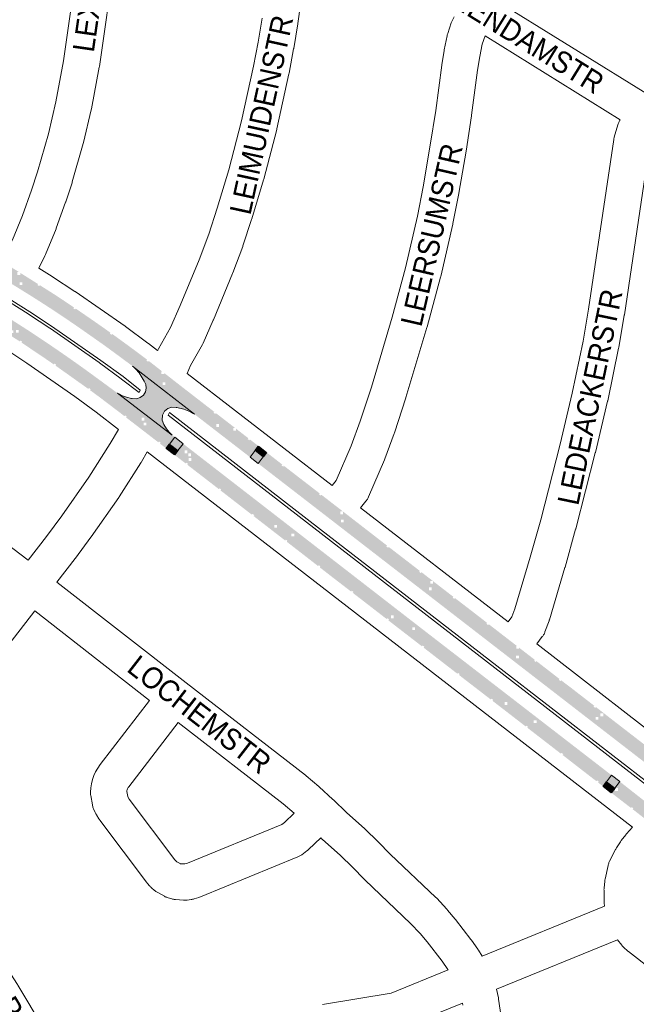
# Paper-space layout 'Layout1' of a CAD drawing. Header units: metres. Extents: x 123097 to 144122, y 392739 to 407589.
# Tile 87 of 256: x 128280 to 128502, y 399911 to 400265. Entities that reach past the tile are written whole.
import ezdxf
from ezdxf.enums import TextEntityAlignment as Align

# ---------------------------------------------------------------- set-up
doc = ezdxf.new("R2010")
doc.units = ezdxf.units.M
doc.header["$MEASUREMENT"] = 0
for name, color, linetype, lineweight in [('gs-anno-wegen algemeen tekst', 7, 'Continuous', 0), ('gs-knt-aanvullende hoofdweg', 7, 'Continuous', 0), ('gs-knt-wegen algemeen', 7, 'Continuous', 0), ('ir-ARC-asfalt-hoofdwegen-te inspecteren', 5, 'Continuous', 0), ('ir-ARC-fietspaden naastliggend- te inspecteren', 1, 'Continuous', 0)]:
    doc.layers.add(name, color=color, linetype=linetype, lineweight=lineweight)
doc.styles.add('Style-Arial', font='arial.ttf')

psp = doc.layouts.get("Layout1")

# ---------------------------------------------------------------- hatches: boundary and pattern name
at = {"layer": 'ir-ARC-asfalt-hoofdwegen-te inspecteren', "linetype": 'Continuous', "lineweight": 13, "extrusion": (0, 0, -1)}
h = psp.add_hatch(color=5, dxfattribs=at)
h.paths.add_polyline_path([(-128194.403, 400219.547, 0.0069538), (-128212.516, 400210.761, 0.007857), (-128230.217, 400201.521, 0.0077762), (-128248.318, 400191.362, 0.0042882), (-128265.749, 400181.093, 0.0041164), (-128282.996, 400170.557), (-128291.746, 400164.979), (-128295.243, 400162.675), (-128300.66, 400159.025), (-128308.98, 400153.28, 0.0101558), (-128325.403, 400141.265), (-128337.264, 400132.036), (-128365.268, 400110.389), (-128363.413, 400107.99), (-128363.012, 400108.3), (-128343.421, 400123.438), (-128321.15, 400140.685), (-128320.759, 400141.001), (-128316.668, 400144.052), (-128310.758, 400148.373), (-128304.762, 400152.586, -0.0141844), (-128283.351, 400166.788), (-128273.906, 400172.641), (-128264.417, 400178.41, -0.0097778), (-128234.469, 400195.827), (-128210.414, 400208.231), (-128207.479, 400209.744), (-128207.215, 400209.88, -0.0108752), (-128164.065, 400229.672), (-128162.943, 400230.105, -0.0291496), (-128160.73, 400230.874), (-128160.127, 400231.115), (-128160.845, 400230.967), (-128161.6, 400230.708), (-128137.725, 400240.081), (-128136.869, 400240.404, -0.0092144), (-128109.639, 400249.983), (-128097.826, 400253.766), (-128097.818, 400253.768), (-128098.7, 400256.694, 0.0072476), (-128119.003, 400249.995, 0.0065457), (-128138.387, 400243.037, 0.0058722), (-128156.963, 400235.823, 0.00667), (-128175.937, 400227.868, 0.0027019), (-128185.765, 400223.496), (-128185.765, 400223.057), (-128186.735, 400223.057, 0.0021182)])
h.paths.add_polyline_path([(-128352.264, 400118.888), (-128352.264, 400119.888), (-128351.264, 400119.888), (-128351.264, 400118.888)], flags=16)
h.paths.add_polyline_path([(-128151.663, 400236.599), (-128151.663, 400237.599), (-128150.663, 400237.599), (-128150.663, 400236.599)], flags=16)
h.paths.add_polyline_path([(-128174.759, 400226.926), (-128174.759, 400227.926), (-128173.759, 400227.926), (-128173.759, 400226.926)], flags=16)
h.paths.add_polyline_path([(-128198.187, 400216.387), (-128198.187, 400217.387), (-128197.187, 400217.387), (-128197.187, 400216.387)], flags=16)
h.paths.add_polyline_path([(-128222.196, 400204.521), (-128222.196, 400205.521), (-128221.196, 400205.521), (-128221.196, 400204.521)], flags=16)
h.paths.add_polyline_path([(-128252.232, 400186.974), (-128252.232, 400187.974), (-128251.232, 400187.974), (-128251.232, 400186.974)], flags=16)
h.paths.add_polyline_path([(-128281.484, 400169.886), (-128281.484, 400170.886), (-128280.484, 400170.886), (-128280.484, 400169.886)], flags=16)
h.paths.add_polyline_path([(-128332.914, 400133.955), (-128332.914, 400134.955), (-128331.914, 400134.955), (-128331.914, 400133.955)], flags=16)
at = {"layer": 'ir-ARC-asfalt-hoofdwegen-te inspecteren', "linetype": 'Continuous', "lineweight": 13}
h = psp.add_hatch(color=5, dxfattribs=at)
h.paths.add_polyline_path([(128279.171, 400152.871, 0.0002971), (128278.218, 400153.477), (128278.218, 400153.689), (128277.884, 400153.689, 0.006619), (128256.465, 400166.885, 0.004377), (128244.527, 400173.965), (128244.527, 400174.345), (128243.873, 400174.345, 0.0049184), (128230.305, 400182.037, 0.0100755), (128202.943, 400196.398, 0.0097222), (128176.326, 400208.906, 0.0032967), (128169.29, 400212.042), (128169.29, 400212.776), (128168.29, 400212.776), (128168.29, 400212.479, 0.0090511), (128148.752, 400220.572, 0.0056295), (128136.676, 400225.395), (128136.676, 400225.922), (128135.676, 400225.922), (128135.676, 400225.78, 0.0079428), (128118.448, 400232.088, 0.0134266), (128094.685, 400240.045), (128093.503, 400240.399), (128094.331, 400243.326), (128095.461, 400242.967, -0.0075038), (128119.2, 400235.022), (128126.645, 400232.327), (128134.074, 400229.582, 0.0238469), (128134.84, 400229.315, 0.0050384), (128135.007, 400229.267), (128134.836, 400229.304), (128156.109, 400220.866), (128156.566, 400220.673), (128163.728, 400217.656), (128177.641, 400211.593, -0.0078094), (128202.606, 400199.93, -0.0009472), (128205.599, 400198.468), (128205.592, 400198.454, -0.0090944), (128231.714, 400184.706, -0.009389), (128258.026, 400169.377, -0.009894), (128283.408, 400153.708, -0.014117), (128308.55, 400136.275), (128315.643, 400131.082), (128321.452, 400126.61), (128319.729, 400124.084), (128306.692, 400133.92, 0.0102444), (128281.797, 400151.193, 0.0007689), (128279.335, 400152.767), (128280.171, 400152.767), (128280.171, 400153.767), (128279.171, 400153.767)])
h.paths.add_polyline_path([(128144.671, 400222.891), (128144.671, 400223.891), (128145.671, 400223.891), (128145.671, 400222.891)], flags=16)
h.paths.add_polyline_path([(128180.999, 400207.317), (128180.999, 400208.317), (128181.999, 400208.317), (128181.999, 400207.317)], flags=16)
h.paths.add_polyline_path([(128238.812, 400177.345), (128238.812, 400178.345), (128239.812, 400178.345), (128239.812, 400177.345)], flags=16)
at = {"layer": 'ir-ARC-asfalt-hoofdwegen-te inspecteren', "linetype": 'Continuous', "lineweight": 13, "extrusion": (0, 0, -1)}
for points in [[(-128335.415, 400115.862), (-128334.304, 400116.969), (-128333.36, 400118.221), (-128332.368, 400119.732), (-128331.75, 400121.341), (-128331.852, 400123.062), (-128332.656, 400124.587), (-128333.822, 400125.542), (-128335.255, 400126.008), (-128336.76, 400125.921), (-128337.061, 400125.9), (-128339.576, 400125.276), (-128341.976, 400124.297), (-128342.704, 400123.882), (-128343.421, 400123.438), (-128321.15, 400140.685), (-128321.54, 400140.369), (-128322.297, 400139.653), (-128323.485, 400138.321), (-128325.28, 400135.338), (-128325.868, 400134.124), (-128326.022, 400132.784), (-128325.727, 400131.468), (-128325.014, 400130.323), (-128323.87, 400129.426), (-128322.481, 400128.993), (-128321.03, 400129.08), (-128320.759, 400129.121), (-128318.94, 400129.555), (-128317.196, 400130.231), (-128316.412, 400130.645), (-128315.643, 400131.082)], [(-128336.79, 400114.852), (-128339.331, 400112.827), (-128337.442, 400110.384), (-128334.461, 400112.69), (-128336.384, 400115.176)]]:
    psp.add_hatch(color=5, dxfattribs=at).paths.add_polyline_path(points, flags=0)
at = {"layer": 'ir-ARC-asfalt-hoofdwegen-te inspecteren', "linetype": 'Continuous', "lineweight": 13}
h = psp.add_hatch(color=5, dxfattribs=at)
h.paths.add_polyline_path([(128335.443, 400115.898, 0.0073473), (128335.621, 400115.784), (128336.384, 400115.176), (128334.461, 400112.69), (128325.757, 400119.422), (128326.103, 400119.422), (128326.103, 400120.422), (128325.103, 400120.422), (128325.103, 400119.928), (128319.729, 400124.084), (128321.452, 400126.61), (128321.452, 400126.61), (128335.415, 400115.862), (128335.236, 400116.04, 0.0086752)])
h.paths.add_polyline_path([(128324.408, 400121.164), (128324.408, 400122.164), (128325.408, 400122.164), (128325.408, 400121.164)], flags=16)
at = {"layer": 'ir-ARC-asfalt-hoofdwegen-te inspecteren', "linetype": 'Continuous', "lineweight": 13, "extrusion": (0, 0, -1)}
h = psp.add_hatch(color=5, dxfattribs=at)
h.paths.add_polyline_path([(-128491.696, 399991.167), (-128493.528, 399993.54), (-128453.197, 400024.683), (-128450.802, 400026.533), (-128424.862, 400046.565), (-128379.513, 400081.698), (-128377.214, 400083.479), (-128339.331, 400112.827), (-128337.442, 400110.384), (-128341.284, 400107.412), (-128341.284, 400107.645), (-128342.284, 400107.645), (-128342.284, 400106.645), (-128342.275, 400106.645), (-128372.122, 400083.556), (-128372.122, 400083.647), (-128373.122, 400083.647), (-128373.122, 400082.783), (-128414.113, 400051.073), (-128415.103, 400051.073), (-128415.103, 400050.308), (-128422.962, 400044.228), (-128455.002, 400019.515), (-128455.002, 400019.884), (-128456.002, 400019.884), (-128456.002, 400018.884), (-128455.82, 400018.884), (-128456.799, 400018.129)])
h.paths.add_polyline_path([(-128379.284, 400079.52), (-128379.284, 400080.52), (-128378.284, 400080.52), (-128378.284, 400079.52)], flags=16)
h.paths.add_polyline_path([(-128422.747, 400045.814), (-128422.747, 400046.814), (-128421.747, 400046.814), (-128421.747, 400045.814)], flags=16)
h.paths.add_polyline_path([(-128342.152, 400108.321), (-128342.152, 400109.321), (-128341.152, 400109.321), (-128341.152, 400108.321)], flags=16)
h.paths.add_polyline_path([(-128340.844, 400109.439), (-128340.844, 400110.439), (-128339.844, 400110.439), (-128339.844, 400109.439)], flags=16)
h.paths.add_polyline_path([(-128466.517, 400012.379), (-128466.517, 400013.379), (-128465.517, 400013.379), (-128465.517, 400012.379)], flags=16)
at = {"layer": 'ir-ARC-asfalt-hoofdwegen-te inspecteren', "linetype": 'Continuous', "lineweight": 13}
h = psp.add_hatch(color=5, dxfattribs=at)
h.paths.add_polyline_path([(128528.322, 399980.444), (128526.664, 399981.735), (128526.541, 399981.826), (128526.514, 399981.846), (128526.523, 399981.842), (128512.138, 399993), (128459.914, 400033.383), (128457.55, 400035.211), (128386.228, 400090.359), (128383.877, 400092.177), (128366.732, 400105.425), (128366.291, 400105.766), (128368.149, 400108.162), (128411.737, 400074.398), (128465.011, 400033.238), (128528.372, 399984.178), (128529.597, 399985.76), (128531.341, 399984.411)])
h.paths.add_polyline_path([(128487.72, 400013.58), (128487.72, 400014.58), (128488.72, 400014.58), (128488.72, 400013.58)], flags=16)
h.paths.add_polyline_path([(128459.162, 400035.599), (128459.162, 400036.599), (128460.162, 400036.599), (128460.162, 400035.599)], flags=16)
h.paths.add_polyline_path([(128427.749, 400060.115), (128427.749, 400061.115), (128428.749, 400061.115), (128428.749, 400060.115)], flags=16)
h.paths.add_polyline_path([(128396.089, 400084.5), (128396.089, 400085.5), (128397.089, 400085.5), (128397.089, 400084.5)], flags=16)
h.paths.add_polyline_path([(128518.084, 399990.164), (128518.084, 399991.164), (128519.084, 399991.164), (128519.084, 399990.164)], flags=16)
h = psp.add_hatch(color=5, dxfattribs=at)
h.paths.add_polyline_path([(128505.393, 399984.256, 0.0308696), (128505.958, 399983.886), (128510.524, 399980.354), (128511.12, 399979.856), (128514.409, 399977.318), (128519.842, 399973.074), (128520.105, 399972.855), (128520.382, 399972.652), (128536.677, 399960.053), (128538.221, 399958.859), (128546.727, 399952.282), (128546.569, 399950.195), (128546.005, 399950.195), (128546.005, 399949.195), (128546.516, 399949.195), (128546.502, 399948.743), (128495.76, 399988.026), (128495.76, 399988.957), (128494.76, 399988.957), (128494.76, 399988.8), (128494.633, 399988.898), (128496.467, 399991.271)])
h.paths.add_polyline_path([(128510.421, 399977.43), (128510.421, 399978.43), (128511.421, 399978.43), (128511.421, 399977.43)], flags=16)
at = {"layer": 'ir-ARC-fietspaden naastliggend- te inspecteren', "linetype": 'Continuous', "lineweight": 30}
h = psp.add_hatch(color=1, dxfattribs=at)
h.paths.add_polyline_path([(128325.403, 400141.265, 0.0101558), (128308.98, 400153.28), (128300.66, 400159.025), (128295.243, 400162.675), (128291.746, 400164.979), (128282.996, 400170.557, 0.0041164), (128265.749, 400181.093, 0.0042882), (128248.318, 400191.362, 0.0077762), (128230.217, 400201.521, 0.007857), (128212.516, 400210.761, 0.0069538), (128194.403, 400219.547, 0.0021182), (128186.735, 400223.057), (128186.765, 400223.057), (128186.765, 400224.057), (128185.765, 400224.057), (128185.765, 400223.496, 0.0027019), (128175.937, 400227.868, 0.00667), (128156.963, 400235.823, 0.0058722), (128138.387, 400243.037, 0.0065457), (128119.003, 400249.995, 0.0072476), (128098.7, 400256.694), (128099.315, 400258.617), (128099.881, 400258.432), (128099.758, 400258.052), (128100.471, 400257.821), (128100.594, 400258.198), (128100.906, 400258.096), (128108.129, 400255.729), (128109.063, 400255.423), (128112.164, 400254.388), (128112.04, 400254.014), (128112.752, 400253.778), (128112.875, 400254.15), (128116.309, 400253.004), (128118.214, 400252.368), (128119.596, 400251.906), (128122.305, 400250.957), (128126.118, 400249.607), (128127.783, 400249.009), (128127.649, 400248.636), (128128.356, 400248.383), (128128.488, 400248.755), (128131.909, 400247.525), (128139.029, 400244.912), (128141.073, 400244.134), (128140.931, 400243.761), (128141.632, 400243.494), (128141.774, 400243.867), (128148.338, 400241.369), (128156.979, 400237.969), (128158.14, 400237.498), (128157.99, 400237.133), (128158.684, 400236.847), (128158.836, 400237.217), (128158.865, 400237.205), (128164.537, 400234.85), (128171.55, 400231.885), (128173.198, 400231.179), (128173.041, 400230.812), (128173.73, 400230.517), (128173.887, 400230.882), (128177.917, 400229.142), (128182.796, 400226.997), (128187.654, 400224.813), (128187.733, 400224.777), (128187.568, 400224.413), (128188.251, 400224.103), (128188.415, 400224.463), (128193.653, 400222.053), (128198.21, 400219.913), (128200.723, 400218.72), (128200.553, 400218.36), (128201.231, 400218.039), (128201.401, 400218.398), (128202.391, 400217.928), (128204.219, 400217.053), (128210.169, 400214.181), (128213.513, 400212.547), (128213.888, 400212.354), (128213.707, 400212), (128214.376, 400211.659), (128214.555, 400212.011), (128220.383, 400209.011), (128221.462, 400208.442), (128221.169, 400208.442), (128221.169, 400207.442), (128222.169, 400207.442), (128222.169, 400208.069), (128227.217, 400205.407), (128229.434, 400204.216), (128229.247, 400203.866), (128229.908, 400203.511), (128230.095, 400203.861), (128231.138, 400203.301), (128234.65, 400201.377), (128241.312, 400197.655), (128245.107, 400195.493), (128245.242, 400195.415), (128244.951, 400195.581), (128244.753, 400195.233), (128245.405, 400194.862), (128245.602, 400195.207), (128248.888, 400193.307), (128253.083, 400190.905), (128256.82, 400188.737), (128260.34, 400186.661), (128260.138, 400186.318), (128260.784, 400185.937), (128260.986, 400186.28), (128261.145, 400186.186), (128265.1, 400183.815), (128271.637, 400179.893), (128273.693, 400178.645), (128273.486, 400178.303), (128274.127, 400177.915), (128274.334, 400178.256), (128278.9, 400175.445), (128280.255, 400174.596), (128279.692, 400174.596), (128279.692, 400173.596), (128280.692, 400173.596), (128280.692, 400174.322), (128283.537, 400172.539), (128284.398, 400171.994), (128287.118, 400170.274), (128286.904, 400169.936), (128287.538, 400169.536), (128287.752, 400169.873), (128292.397, 400166.937), (128296.082, 400164.528), (128298.325, 400163.024), (128300.031, 400161.873), (128299.81, 400161.544), (128300.432, 400161.126), (128300.653, 400161.454), (128302.467, 400160.23), (128307.073, 400157.056), (128310.56, 400154.626), (128313.175, 400152.759), (128312.946, 400152.437), (128313.557, 400152.002), (128313.786, 400152.324), (128314.671, 400151.692), (128319.147, 400148.441), (128322.205, 400146.184), (128325.249, 400143.908), (128326.357, 400143.072), (128326.116, 400142.753), (128326.714, 400142.301), (128326.952, 400142.615), (128327.548, 400142.15), (128331.759, 400138.866), (128331.498, 400138.866), (128331.498, 400137.866), (128332.498, 400137.866), (128332.498, 400138.29), (128338.301, 400133.765), (128340.821, 400131.813), (128344.654, 400128.845), (128347.829, 400126.386), (128351.912, 400123.228), (128356.386, 400119.767), (128357.963, 400118.547), (128357.328, 400118.547), (128357.328, 400117.547), (128358.328, 400117.547), (128358.328, 400118.265), (128359.873, 400117.07), (128362.248, 400115.23), (128365.744, 400112.518), (128366.475, 400111.95), (128365.268, 400110.389), (128337.264, 400132.036)])
h.paths.add_polyline_path([(128363.125, 400114.043), (128362.533, 400114.503), (128362.778, 400114.819), (128363.37, 400114.359)], flags=16)
h.paths.add_polyline_path([(128350.844, 400123.548), (128350.251, 400124.007), (128350.495, 400124.323), (128351.089, 400123.865)], flags=16)
h.paths.add_polyline_path([(128150.212, 400239.023), (128150.212, 400240.023), (128151.212, 400240.023), (128151.212, 400239.023)], flags=16)
h.paths.add_polyline_path([(128251.123, 400190.267), (128251.123, 400191.267), (128252.123, 400191.267), (128252.123, 400190.267)], flags=16)
at = {"layer": 'ir-ARC-fietspaden naastliggend- te inspecteren', "linetype": 'Continuous', "lineweight": 30, "extrusion": (0, 0, -1)}
h = psp.add_hatch(color=1, dxfattribs=at)
h.paths.add_polyline_path([(-128094.685, 400240.045, 0.0134266), (-128118.448, 400232.088, 0.0079428), (-128135.676, 400225.78), (-128135.676, 400224.922), (-128136.676, 400224.922), (-128136.676, 400225.395, 0.0056295), (-128148.752, 400220.572, 0.0090511), (-128168.29, 400212.479), (-128168.29, 400211.776), (-128169.29, 400211.776), (-128169.29, 400212.042, 0.0032967), (-128176.326, 400208.906, 0.0097222), (-128202.943, 400196.398, 0.0100755), (-128230.305, 400182.037, 0.0049184), (-128243.873, 400174.345), (-128243.527, 400174.345), (-128243.527, 400173.345), (-128244.527, 400173.345), (-128244.527, 400173.965, 0.004377), (-128256.465, 400166.885, 0.006619), (-128277.884, 400153.689), (-128277.218, 400153.689), (-128277.218, 400152.689), (-128278.218, 400152.689), (-128278.218, 400153.477, 0.0002971), (-128279.171, 400152.871), (-128279.171, 400152.767), (-128279.335, 400152.767, 0.0007689), (-128281.797, 400151.193, 0.0102444), (-128306.692, 400133.92), (-128319.729, 400124.084), (-128325.103, 400119.928), (-128325.103, 400119.422), (-128325.757, 400119.422), (-128334.461, 400112.69), (-128333.241, 400111.126), (-128330.695, 400113.112), (-128330.991, 400112.881), (-128331.237, 400113.197), (-128330.645, 400113.658), (-128330.399, 400113.343), (-128330.695, 400113.112), (-128318.766, 400122.311), (-128319.01, 400122.628), (-128318.416, 400123.086), (-128318.173, 400122.771), (-128316.305, 400124.229), (-128314.11, 400125.89), (-128309.051, 400129.725), (-128305.499, 400132.338), (-128305.801, 400132.116), (-128306.038, 400132.438), (-128305.434, 400132.882), (-128305.197, 400132.56), (-128305.499, 400132.338), (-128303.97, 400133.427), (-128302.336, 400134.589), (-128294.644, 400140.057), (-128293.804, 400140.654), (-128293.404, 400140.93), (-128293.628, 400141.258), (-128293.009, 400141.681), (-128292.786, 400141.355), (-128288.884, 400144.044), (-128284.892, 400146.715), (-128281.162, 400149.24), (-128281.386, 400149.571), (-128280.765, 400149.991), (-128280.54, 400149.66), (-128280.851, 400149.45), (-128279.156, 400150.506), (-128277.459, 400151.604), (-128274.227, 400153.664), (-128272.696, 400154.625), (-128267.828, 400157.626), (-128260.291, 400162.203), (-128252.752, 400166.754), (-128250.151, 400168.294), (-128242.627, 400172.748), (-128234.461, 400177.445), (-128229.418, 400180.276), (-128229.745, 400180.092), (-128229.941, 400180.441), (-128229.287, 400180.808), (-128229.091, 400180.46), (-128229.418, 400180.276), (-128226.474, 400181.883), (-128218.34, 400186.215), (-128215.625, 400187.652), (-128202.298, 400194.512), (-128202.481, 400194.868), (-128201.815, 400195.211), (-128201.632, 400194.856), (-128201.965, 400194.684), (-128199.913, 400195.663), (-128194.58, 400198.228), (-128192.241, 400199.353), (-128189.619, 400200.595), (-128189.79, 400200.957), (-128189.112, 400201.278), (-128188.941, 400200.917), (-128189.28, 400200.756), (-128180.893, 400204.674), (-128179.566, 400205.299), (-128175.539, 400207.126), (-128175.881, 400206.971), (-128176.046, 400207.335), (-128175.363, 400207.645), (-128175.197, 400207.281), (-128175.539, 400207.126), (-128173.07, 400208.2), (-128168.502, 400210.173), (-128162.144, 400212.901), (-128162.301, 400213.269), (-128161.612, 400213.564), (-128161.454, 400213.197), (-128161.799, 400213.049), (-128156.385, 400215.32), (-128154.387, 400216.138), (-128148.401, 400218.591), (-128148.553, 400218.961), (-128147.859, 400219.245), (-128147.707, 400218.875), (-128148.054, 400218.733), (-128140.027, 400221.936), (-128138.103, 400222.703), (-128131.504, 400225.222), (-128126.454, 400227.075), (-128118.178, 400230.071), (-128118.314, 400230.447), (-128117.609, 400230.703), (-128117.472, 400230.327), (-128117.825, 400230.199), (-128108.834, 400233.34), (-128104.652, 400234.757), (-128105.007, 400234.637), (-128105.136, 400235.016), (-128104.425, 400235.256), (-128104.297, 400234.877), (-128104.652, 400234.757), (-128099.437, 400236.455), (-128094.035, 400238.167), (-128094.392, 400238.054), (-128094.513, 400238.435), (-128093.798, 400238.662), (-128093.678, 400238.28), (-128094.035, 400238.167), (-128092.96, 400238.477), (-128093.503, 400240.399)])
h.paths.add_polyline_path([(-128133.738, 400224.373), (-128133.881, 400224.747), (-128133.181, 400225.015), (-128133.038, 400224.641)], flags=16)
h.paths.add_polyline_path([(-128242.558, 400172.789), (-128242.757, 400173.136), (-128242.107, 400173.51), (-128241.908, 400173.163)], flags=16)
h.paths.add_polyline_path([(-128216.546, 400187.171), (-128216.734, 400187.524), (-128216.072, 400187.876), (-128215.884, 400187.523)], flags=16)
h.paths.add_polyline_path([(-128214.119, 400189.125), (-128214.119, 400190.125), (-128213.119, 400190.125), (-128213.119, 400189.125)], flags=16)
h.paths.add_polyline_path([(-128193.288, 400199.969), (-128193.288, 400200.969), (-128192.288, 400200.969), (-128192.288, 400199.969)], flags=16)
h.paths.add_polyline_path([(-128255.605, 400165.035), (-128255.812, 400165.377), (-128255.17, 400165.765), (-128254.963, 400165.423)], flags=16)
h.paths.add_polyline_path([(-128268.501, 400157.216), (-128268.709, 400157.557), (-128268.069, 400157.948), (-128267.861, 400157.606)], flags=16)
h = psp.add_hatch(color=1, dxfattribs=at)
h.paths.add_polyline_path([(-128490.45, 399989.555), (-128491.696, 399991.167), (-128456.799, 400018.129), (-128455.82, 400018.884), (-128455.002, 400018.884), (-128455.002, 400019.515), (-128422.962, 400044.228), (-128415.103, 400050.308), (-128415.103, 400050.073), (-128414.103, 400050.073), (-128414.103, 400051.073), (-128414.113, 400051.073), (-128373.122, 400082.783), (-128373.122, 400082.647), (-128372.122, 400082.647), (-128372.122, 400083.556), (-128342.275, 400106.645), (-128341.284, 400106.645), (-128341.284, 400107.412), (-128337.442, 400110.384), (-128336.233, 400108.817), (-128349.12, 400098.869), (-128350.72, 400097.629), (-128352.202, 400096.481), (-128352.445, 400096.796), (-128353.038, 400096.337), (-128352.795, 400096.022), (-128358.04, 400091.959), (-128358.837, 400091.342), (-128364.06, 400087.294), (-128364.304, 400087.61), (-128364.897, 400087.151), (-128364.653, 400086.835), (-128372.774, 400080.542), (-128374.13, 400079.494), (-128380.233, 400074.77), (-128383.402, 400072.314), (-128387.877, 400068.832), (-128388.123, 400069.148), (-128388.715, 400068.687), (-128388.469, 400068.372), (-128393.303, 400064.611), (-128399.772, 400059.642), (-128400.015, 400059.959), (-128400.61, 400059.502), (-128400.367, 400059.185), (-128402.797, 400057.318), (-128412.536, 400049.781), (-128412.781, 400050.098), (-128413.374, 400049.639), (-128413.13, 400049.323), (-128416.714, 400046.549), (-128417.522, 400045.924), (-128425.634, 400039.656), (-128427.224, 400038.427), (-128438.001, 400030.09), (-128438.245, 400030.406), (-128438.838, 400029.947), (-128438.594, 400029.631), (-128441.081, 400027.707), (-128447.844, 400022.501), (-128449.448, 400021.267), (-128450.027, 400020.82), (-128450.272, 400021.136), (-128450.865, 400020.677), (-128450.621, 400020.361), (-128459.403, 400013.58), (-128463.382, 400010.505), (-128469.865, 400005.495), (-128471.469, 400004.256), (-128477.522, 399999.577), (-128483.6, 399994.86), (-128488.019, 399991.438), (-128488.263, 399991.754), (-128488.856, 399991.295), (-128488.612, 399990.979)])
h.paths.add_polyline_path([(-128376.595, 400077.588), (-128376.84, 400077.904), (-128376.248, 400078.364), (-128376.003, 400078.048)], flags=16)
h.paths.add_polyline_path([(-128340.833, 400105.269), (-128341.077, 400105.585), (-128340.484, 400106.044), (-128340.239, 400105.727)], flags=16)
h.paths.add_polyline_path([(-128475.879, 400000.848), (-128476.123, 400001.164), (-128475.53, 400001.623), (-128475.285, 400001.306)], flags=16)
h.paths.add_polyline_path([(-128463.195, 400010.651), (-128463.439, 400010.967), (-128462.846, 400011.426), (-128462.601, 400011.109)], flags=16)
h.paths.add_polyline_path([(-128425.847, 400039.492), (-128426.091, 400039.808), (-128425.498, 400040.267), (-128425.253, 400039.95)], flags=16)
h = psp.add_hatch(color=1, dxfattribs=at)
h.paths.add_polyline_path([(-128528.372, 399984.178), (-128529.597, 399985.76), (-128527.004, 399987.768), (-128515.356, 399996.783), (-128513.221, 399998.435), (-128508.675, 400001.977), (-128505.46, 400004.484), (-128501.429, 400007.597), (-128497.002, 400011.014), (-128493.52, 400013.703), (-128490.334, 400016.189), (-128487.854, 400018.107), (-128487.609, 400017.79), (-128487.016, 400018.249), (-128487.26, 400018.565), (-128487.037, 400018.738), (-128482.639, 400022.139), (-128478.692, 400025.191), (-128475.868, 400027.335), (-128472.321, 400030.084), (-128467.827, 400033.569), (-128463.914, 400036.603), (-128462.323, 400037.833), (-128460.191, 400039.482), (-128460.191, 400039.047), (-128459.191, 400039.047), (-128459.191, 400040.047), (-128459.46, 400040.047), (-128453.167, 400044.914), (-128450.814, 400046.734), (-128449.304, 400047.909), (-128449.058, 400047.594), (-128448.466, 400048.055), (-128448.712, 400048.37), (-128445.645, 400050.757), (-128444.006, 400052.02), (-128437.137, 400057.313), (-128436.898, 400057.003), (-128436.304, 400057.461), (-128436.543, 400057.771), (-128432.936, 400060.557), (-128429.236, 400063.415), (-128429.236, 400062.498), (-128428.236, 400062.498), (-128428.236, 400063.498), (-128429.128, 400063.498), (-128428.441, 400064.029), (-128425.685, 400066.157), (-128425.112, 400066.599), (-128424.868, 400066.283), (-128424.275, 400066.742), (-128424.519, 400067.058), (-128421.173, 400069.642), (-128417.419, 400072.541), (-128415.008, 400074.394), (-128413.32, 400075.701), (-128413.076, 400075.385), (-128412.483, 400075.844), (-128412.727, 400076.16), (-128411.127, 400077.4), (-128406.625, 400080.887), (-128402.786, 400083.86), (-128400.315, 400085.773), (-128396.892, 400088.422), (-128396.892, 400087.464), (-128395.892, 400087.464), (-128395.892, 400088.464), (-128396.837, 400088.464), (-128389.165, 400094.401), (-128389.052, 400094.488), (-128388.808, 400094.172), (-128388.215, 400094.631), (-128388.459, 400094.947), (-128386.07, 400096.796), (-128380.355, 400101.2), (-128376.99, 400103.801), (-128373.796, 400106.269), (-128370.169, 400109.084), (-128369.355, 400109.716), (-128368.149, 400108.162), (-128411.737, 400074.398), (-128465.011, 400033.238)])
h.paths.add_polyline_path([(-128375.314, 400104.59), (-128375.559, 400104.907), (-128374.965, 400105.365), (-128374.721, 400105.049)], flags=16)
h.paths.add_polyline_path([(-128512.427, 399998.543), (-128512.673, 399998.858), (-128512.081, 399999.32), (-128511.835, 399999.004)], flags=16)
h.paths.add_polyline_path([(-128490.49, 400014.783), (-128490.49, 400015.783), (-128489.49, 400015.783), (-128489.49, 400014.783)], flags=16)
h.paths.add_polyline_path([(-128475.108, 400027.417), (-128475.353, 400027.733), (-128474.761, 400028.193), (-128474.516, 400027.877)], flags=16)
h.paths.add_polyline_path([(-128466.23, 400034.3), (-128466.475, 400034.616), (-128465.883, 400035.076), (-128465.638, 400034.76)], flags=16)
h.paths.add_polyline_path([(-128522.919, 399989.906), (-128522.919, 399990.906), (-128521.919, 399990.906), (-128521.919, 399989.906)], flags=16)
h.paths.add_polyline_path([(-128528.409, 399986.174), (-128528.654, 399986.49), (-128528.06, 399986.95), (-128527.816, 399986.633)], flags=16)
h = psp.add_hatch(color=1, dxfattribs=at)
h.paths.add_polyline_path([(-128546.426, 399946.211), (-128546.502, 399948.743), (-128495.76, 399988.026), (-128495.76, 399987.957), (-128494.76, 399987.957), (-128494.76, 399988.8), (-128494.633, 399988.898), (-128493.383, 399987.284), (-128497.551, 399984.056), (-128500.484, 399981.803), (-128500.727, 399982.12), (-128501.322, 399981.663), (-128501.079, 399981.346), (-128502.519, 399980.239), (-128515.916, 399969.819), (-128521.587, 399965.437), (-128522.58, 399964.678), (-128525.035, 399962.762), (-128525.278, 399963.077), (-128525.872, 399962.619), (-128525.628, 399962.302), (-128525.331, 399962.531), (-128537.28, 399953.308), (-128536.984, 399953.538), (-128537.23, 399953.854), (-128537.822, 399953.393), (-128537.576, 399953.078), (-128542.261, 399949.436), (-128543.274, 399948.651)])
h.paths.add_polyline_path([(-128513.974, 399971.33), (-128514.22, 399971.645), (-128513.628, 399972.106), (-128513.382, 399971.79)], flags=16)

# ---------------------------------------------------------------- linework, layer by layer
at = {"layer": 'gs-knt-aanvullende hoofdweg', "color": 7, "linetype": 'Continuous', "flags": 128}
for points in [[(128316.019, 400117.995), (128308.026, 400124.18), (128300.383, 400129.806), (128283.052, 400141.872), (128275.48, 400146.855), (128264.822, 400153.514), (128235.957, 400170.752), (128224.809, 400176.905), (128211.487, 400183.972), (128188.593, 400195.424), (128171.643, 400203.36), (128160.494, 400208.21), (128141.813, 400215.87), (128124.191, 400222.584), (128102.958, 400230.053), (128089.805, 400234.184)], [(128287.348, 400176.043), (128292.163, 400173.034), (128292.311, 400172.939), (128300.339, 400167.657), (128300.502, 400167.546), (128318.399, 400155.086), (128318.559, 400154.972), (128326.656, 400149.013), (128326.802, 400148.903), (128330.132, 400146.325)], [(128272.716, 400166.292), (128283.513, 400159.546), (128283.662, 400159.451), (128291.39, 400154.366), (128291.553, 400154.255), (128309.046, 400142.076), (128309.207, 400141.961), (128317.003, 400136.222), (128317.144, 400136.115), (128317.147, 400136.113), (128317.149, 400136.111)], [(128317.149, 400136.111), (128323.472, 400131.219), (128323.889, 400132.164), (128317.68, 400136.97), (128309.736, 400142.816), (128292.001, 400155.163), (128284.129, 400160.343), (128274.478, 400166.373)], [(128340.742, 400138.115), (128392.894, 400097.777)], [(128333.926, 400123.13), (128510.23, 399986.762), (128510.591, 399987.231), (128510.709, 399987.38), (128510.832, 399987.525), (128510.852, 399987.549), (128452.235, 400032.888), (128388.727, 400082.011), (128334.428, 400124.011), (128333.926, 400123.13)], [(128501.001, 399974.912), (128326.419, 400109.948)], [(128403.195, 400089.809), (128456.257, 400048.766)], [(128466.556, 400040.8), (128520.709, 399998.914)]]:
    psp.add_lwpolyline(points, dxfattribs=at)
at = {"layer": 'gs-knt-wegen algemeen', "color": 7, "linetype": 'Continuous', "flags": 128}
for points in [[(128195.116, 400409.949), (128203.363, 400404.381), (128215.207, 400396.793), (128222.21, 400392.648), (128236.694, 400384.762), (128248.236, 400379.052), (128260.667, 400373.587), (128297.107, 400358.89), (128297.266, 400358.824), (128320.815, 400348.595), (128321.038, 400348.493), (128337.378, 400340.649), (128337.523, 400340.577), (128347.112, 400335.677), (128347.22, 400335.621), (128356.716, 400330.543), (128356.874, 400330.455), (128375.575, 400319.776), (128375.747, 400319.675), (128388.737, 400311.72), (128388.773, 400311.698), (128449.208, 400274.142), (128508.965, 400237.024), (128560.121, 400205.364)], [(128276.2, 400182.847), (128277.869, 400186.142), (128281.477, 400194.968), (128284.735, 400204.055), (128286.932, 400210.707), (128290.812, 400224.323), (128293.523, 400235.834), (128296.303, 400250.587), (128307.107, 400326.493), (128307.143, 400326.72), (128307.188, 400326.946), (128308.315, 400332.183), (128308.374, 400332.434), (128308.443, 400332.683), (128310.325, 400338.956)], [(128322.269, 400333.46), (128320.989, 400329.191), (128319.965, 400324.431), (128309.172, 400248.607), (128309.124, 400248.32), (128306.29, 400233.279), (128306.23, 400232.992), (128303.451, 400221.192), (128303.375, 400220.9), (128299.417, 400207.009), (128299.338, 400206.751), (128297.073, 400199.893), (128297.019, 400199.738), (128293.685, 400190.439), (128293.583, 400190.172), (128289.821, 400180.971), (128289.716, 400180.73), (128289.602, 400180.493), (128287.348, 400176.043)], [(128383.588, 400285.522), (128380.61, 400264.074), (128380.584, 400263.902), (128379.116, 400255.069), (128379.09, 400254.925), (128377.424, 400246.127), (128377.388, 400245.95), (128373.06, 400226.119), (128372.998, 400225.86), (128368.324, 400207.983), (128368.258, 400207.747), (128364.009, 400193.688), (128363.96, 400193.535), (128360.843, 400184.075), (128360.761, 400183.841), (128357.211, 400174.305), (128357.128, 400174.094), (128350.266, 400157.455), (128350.18, 400157.256), (128346.473, 400149.054), (128346.357, 400148.81), (128346.23, 400148.571), (128341.998, 400140.965), (128340.742, 400138.115)], [(128330.132, 400146.325), (128330.206, 400146.493), (128330.334, 400146.766), (128330.474, 400147.032), (128334.72, 400154.664), (128338.271, 400162.519), (128345.049, 400178.953), (128348.516, 400188.267), (128351.569, 400197.533), (128355.759, 400211.396), (128360.368, 400229.025), (128364.649, 400248.638), (128366.284, 400257.275), (128367.726, 400265.951)], [(128392.894, 400097.777), (128394.42, 400099.664), (128399.756, 400112.087), (128403.077, 400120.917), (128407.062, 400133.231), (128414.552, 400158.312), (128419.337, 400176.072), (128423.62, 400194.686), (128425.701, 400205.298), (128428.27, 400220.194), (128430.217, 400232.766), (128432.37, 400248.989), (128432.396, 400249.171), (128433.223, 400254.29), (128433.268, 400254.538), (128434.292, 400259.621), (128434.354, 400259.897), (128434.428, 400260.17), (128434.513, 400260.439), (128435.803, 400264.216), (128435.904, 400264.491), (128436.017, 400264.761), (128436.142, 400265.026), (128436.87, 400266.48)], [(128447.978, 400259.58), (128446.972, 400256.633), (128446.057, 400252.09), (128445.264, 400247.186), (128443.114, 400230.984), (128443.094, 400230.844), (128441.128, 400218.147), (128441.11, 400218.037), (128438.519, 400203.012), (128438.492, 400202.865), (128436.376, 400192.076), (128436.332, 400191.869), (128431.998, 400173.035), (128431.94, 400172.802), (128427.101, 400154.84), (128427.053, 400154.671), (128419.517, 400129.434), (128419.473, 400129.293), (128415.418, 400116.762), (128415.317, 400116.475), (128411.889, 400107.363), (128411.778, 400107.086), (128406.029, 400093.701), (128405.905, 400093.43), (128405.769, 400093.166), (128405.621, 400092.908), (128405.462, 400092.656), (128405.291, 400092.413), (128405.11, 400092.178), (128403.195, 400089.809)], [(128496.579, 400229.39), (128447.978, 400259.58)], [(128456.257, 400048.766), (128457.643, 400050.57), (128458.687, 400053.418), (128464.238, 400072.03), (128468.014, 400085.508), (128475.02, 400112.732), (128479.372, 400131.058), (128483.252, 400149.756), (128485.237, 400161.241), (128494.309, 400222.313), (128494.357, 400222.593), (128494.417, 400222.871), (128494.489, 400223.146), (128495.765, 400227.608), (128495.854, 400227.893), (128495.956, 400228.175), (128496.07, 400228.451), (128496.197, 400228.722), (128496.337, 400228.986), (128496.488, 400229.244), (128496.579, 400229.39)], [(128507.125, 400219.977), (128498.104, 400159.251), (128498.08, 400159.099), (128496.063, 400147.431), (128496.022, 400147.217), (128492.101, 400128.321), (128492.061, 400128.14), (128487.674, 400109.665), (128487.645, 400109.546), (128480.606, 400082.196), (128480.57, 400082.063), (128476.761, 400068.466), (128476.73, 400068.361), (128471.106, 400049.505), (128471.046, 400049.315), (128470.981, 400049.127), (128469.526, 400045.155), (128469.423, 400044.891), (128469.308, 400044.633), (128469.183, 400044.379), (128469.047, 400044.132), (128468.9, 400043.89), (128468.742, 400043.655), (128468.575, 400043.427), (128466.556, 400040.8)], [(128283.557, 400070.963), (128290.179, 400079.501), (128295.652, 400086.858), (128305.39, 400100.828), (128313.095, 400112.86), (128316.019, 400117.995)], [(128326.419, 400109.948), (128324.325, 400106.27), (128324.24, 400106.125), (128324.151, 400105.982), (128316.286, 400093.7), (128316.144, 400093.487), (128306.275, 400079.33), (128306.158, 400079.167), (128300.586, 400071.677), (128300.509, 400071.577), (128300.507, 400071.574), (128300.504, 400071.57), (128293.879, 400063.027)], [(128242.659, 400101.992), (128283.557, 400070.963)], [(128293.879, 400063.027), (128340.372, 400026.795), (128340.375, 400026.793), (128340.378, 400026.791)], [(128285.905, 400052.734), (128235.779, 399987.944), (128235.639, 399987.77), (128235.494, 399987.601), (128235.345, 399987.44), (128235.343, 399987.437), (128235.34, 399987.435), (128229.423, 399981.224)], [(128434.678, 399923.538), (128434.584, 399923.695), (128432.505, 399926.649), (128427.131, 399933.582), (128424.612, 399936.596), (128421.188, 399940.269), (128404.797, 399955.872), (128404.634, 399956.033), (128400.3, 399960.46), (128395.919, 399964.66), (128389.319, 399970.517), (128389.109, 399970.711), (128388.811, 399971), (128384.464, 399966.865), (128384.278, 399966.694), (128384.085, 399966.531), (128383.886, 399966.375), (128382.028, 399964.98), (128381.803, 399964.819), (128381.572, 399964.667), (128381.334, 399964.525), (128381.09, 399964.394), (128380.841, 399964.273), (128380.588, 399964.162), (128345.522, 399949.791), (128345.241, 399949.684), (128344.955, 399949.589), (128343.24, 399949.065), (128342.989, 399948.994), (128342.736, 399948.933), (128342.48, 399948.882), (128342.223, 399948.842), (128340.822, 399948.649), (128340.548, 399948.618), (128340.272, 399948.598), (128339.995, 399948.589), (128339.718, 399948.593), (128339.442, 399948.608), (128336.63, 399948.823), (128336.356, 399948.85), (128336.083, 399948.888), (128335.812, 399948.938), (128335.544, 399948.999), (128335.279, 399949.072), (128333.924, 399949.473), (128333.659, 399949.557), (128333.399, 399949.652), (128333.143, 399949.759), (128332.892, 399949.876), (128332.646, 399950.004), (128330.173, 399951.357), (128329.934, 399951.494), (128329.702, 399951.642), (128329.475, 399951.799), (128329.255, 399951.965), (128329.043, 399952.141), (128327.973, 399953.065), (128327.745, 399953.272), (128327.526, 399953.49), (128327.318, 399953.718), (128326.39, 399954.784), (128326.243, 399954.959), (128326.102, 399955.139), (128309.339, 399977.374), (128309.175, 399977.601), (128309.022, 399977.834), (128308.112, 399979.285), (128307.981, 399979.503), (128307.859, 399979.725), (128307.746, 399979.953), (128307.642, 399980.184), (128307.085, 399981.484), (128306.973, 399981.766), (128306.873, 399982.053), (128306.787, 399982.344), (128306.714, 399982.64), (128306.656, 399982.937), (128306.082, 399986.266), (128306.037, 399986.567), (128306.006, 399986.87), (128305.99, 399987.174), (128305.988, 399987.479), (128306.082, 399988.999), (128306.314, 399990.504), (128306.682, 399991.983), (128307.183, 399993.421), (128307.813, 399994.808), (128308.566, 399996.132), (128309.436, 399997.381), (128309.45, 399997.399), (128327.271, 400020.498), (128285.905, 400052.734)], [(128340.378, 400026.791), (128383.356, 399993.544), (128383.589, 399993.355), (128388.131, 399989.494), (128388.304, 399989.342), (128393.242, 399984.834), (128393.384, 399984.701), (128398.068, 399980.16), (128404.654, 399974.315), (128404.837, 399974.146), (128409.385, 399969.788), (128409.532, 399969.642), (128413.858, 399965.223), (128430.307, 399949.565), (128430.445, 399949.429), (128430.58, 399949.289), (128434.256, 399945.345), (128434.374, 399945.215), (128434.489, 399945.081), (128437.198, 399941.84), (128437.348, 399941.653), (128442.887, 399934.507), (128443.065, 399934.266), (128445.371, 399930.99), (128445.508, 399930.789), (128445.636, 399930.582), (128446.878, 399928.505)], [(128338.315, 399961.751), (128339.742, 399961.643), (128339.936, 399961.67), (128340.863, 399961.953), (128374.878, 399975.893), (128375.765, 399976.559), (128379.295, 399979.917), (128375.271, 399983.338), (128337.556, 400012.513), (128319.767, 399989.456), (128319.586, 399989.197), (128319.427, 399988.923), (128319.293, 399988.636), (128319.183, 399988.339), (128319.1, 399988.034), (128319.042, 399987.724), (128319.357, 399985.902), (128319.412, 399985.772), (128319.904, 399984.989), (128336.36, 399963.16), (128336.834, 399962.616), (128337.029, 399962.447), (128338.285, 399961.76), (128338.307, 399961.753), (128338.311, 399961.752), (128338.315, 399961.751)], [(128229.423, 399981.224), (128230.829, 399979.827), (128230.969, 399979.683), (128240.006, 399970.129), (128240.14, 399969.983), (128248.34, 399960.766), (128248.463, 399960.624), (128253.917, 399954.123), (128254.014, 399954.005), (128259.313, 399947.377), (128259.454, 399947.195), (128269.576, 399933.576), (128269.746, 399933.337), (128274.801, 399925.853), (128274.882, 399925.73), (128279.685, 399918.26), (128279.801, 399918.072), (128288.895, 399902.816), (128289.034, 399902.571), (128297.322, 399887.188), (128297.43, 399886.979), (128300.959, 399879.823), (128301.062, 399879.602), (128305.01, 399870.778)], [(128490.944, 399946.464), (128490.924, 399946.621), (128490.898, 399946.903), (128490.886, 399947.187), (128490.771, 399952.173), (128490.77, 399952.434), (128490.78, 399952.694), (128490.8, 399952.954), (128491.042, 399955.439), (128491.072, 399955.698), (128491.113, 399955.956), (128491.164, 399956.211), (128492.239, 399961.081), (128492.304, 399961.35), (128492.381, 399961.615), (128492.469, 399961.877), (128492.567, 399962.135), (128492.677, 399962.388), (128492.797, 399962.637), (128494.927, 399966.811), (128495.033, 399967.009), (128495.145, 399967.203), (128495.263, 399967.393), (128496.713, 399969.63), (128496.851, 399969.833), (128496.995, 399970.031), (128498.609, 399972.152), (128498.746, 399972.325), (128498.888, 399972.493), (128501.001, 399974.912)], [(128446.878, 399928.505), (128490.944, 399946.464)], [(128426.486, 399689.244), (128483.072, 399675.486), (128493.732, 399751.346), (128516.938, 399916.603), (128499.552, 399930.135), (128499.389, 399930.266), (128499.23, 399930.403), (128497.889, 399931.593), (128497.689, 399931.778), (128497.497, 399931.972), (128497.313, 399932.173), (128497.137, 399932.382), (128495.595, 399934.3)], [(128495.595, 399934.3), (128452.069, 399916.561)], [(128389.504, 399911.105), (128414.139, 399915.181), (128434.678, 399923.538)], [(128452.069, 399916.561), (128452.773, 399913.461), (128452.823, 399913.222), (128452.863, 399912.982), (128454.048, 399905.066)], [(128439.848, 399911.584), (128419.073, 399903.132)], [(128440.023, 399910.813), (128439.848, 399911.584)]]:
    psp.add_lwpolyline(points, dxfattribs=at)
at = {"layer": 'ir-ARC-asfalt-hoofdwegen-te inspecteren', "color": 5, "linetype": 'Continuous', "lineweight": 13, "flags": 128}
psp.add_lwpolyline([(128335.415, 400115.862), (128334.304, 400116.969), (128333.36, 400118.221), (128332.368, 400119.732), (128331.75, 400121.341), (128331.852, 400123.062), (128332.656, 400124.587), (128333.822, 400125.542), (128335.255, 400126.008), (128336.76, 400125.921), (128337.061, 400125.9), (128339.576, 400125.276), (128341.976, 400124.297), (128342.704, 400123.882), (128343.421, 400123.438), (128321.15, 400140.685), (128321.54, 400140.369), (128322.297, 400139.653), (128323.485, 400138.321), (128325.28, 400135.338), (128325.868, 400134.124), (128326.022, 400132.784), (128325.727, 400131.468), (128325.014, 400130.323), (128323.87, 400129.426), (128322.481, 400128.993), (128321.03, 400129.08), (128320.759, 400129.121), (128318.94, 400129.555), (128317.196, 400130.231), (128316.412, 400130.645), (128315.643, 400131.082)], close=True, dxfattribs=at)
at = {"layer": 'ir-ARC-asfalt-hoofdwegen-te inspecteren', "color": 5, "linetype": 'Continuous', "lineweight": 13}
for points in [[(128336.79, 400114.852), (128339.331, 400112.827), (128337.442, 400110.384), (128334.461, 400112.69), (128336.384, 400115.176)], [(128363.413, 400107.99), (128365.268, 400110.389), (128368.149, 400108.162), (128366.291, 400105.766)], [(128496.467, 399991.271), (128494.633, 399988.898), (128491.696, 399991.167), (128493.528, 399993.54)]]:
    psp.add_lwpolyline(points, close=True, dxfattribs=at)
for points in [[(128363.413, 400107.99), (128365.268, 400110.389), (128366.291, 400105.766), (128368.149, 400108.162)], [(128496.467, 399991.271), (128494.633, 399988.898), (128493.528, 399993.54), (128491.696, 399991.167)]]:
    psp.add_solid(points, dxfattribs=at)
at = {"layer": 'ir-ARC-fietspaden naastliggend- te inspecteren', "color": 1, "linetype": 'Continuous', "lineweight": 30}
for points in [[(128333.241, 400111.126), (128334.461, 400112.69), (128337.442, 400110.384), (128336.233, 400108.817)], [(128366.475, 400111.95), (128369.355, 400109.716), (128368.149, 400108.162), (128365.268, 400110.389)], [(128493.383, 399987.284), (128490.45, 399989.555), (128491.696, 399991.167), (128494.633, 399988.898)]]:
    psp.add_lwpolyline(points, close=True, dxfattribs=at)
at = {"layer": 'ir-ARC-fietspaden naastliggend- te inspecteren', "color": 1, "linetype": 'Continuous', "lineweight": 30, "extrusion": (0, 0, -1)}
for points in [[(-128333.241, 400111.126), (-128334.461, 400112.69), (-128336.233, 400108.817), (-128337.442, 400110.384)], [(-128493.383, 399987.284), (-128490.45, 399989.555), (-128494.633, 399988.898), (-128491.696, 399991.167)]]:
    psp.add_solid(points, dxfattribs=at)
at = {"layer": 'ir-ARC-fietspaden naastliggend- te inspecteren', "color": 1, "linetype": 'Continuous', "lineweight": 30}
psp.add_solid([(128366.475, 400111.95), (128369.355, 400109.716), (128365.268, 400110.389), (128368.149, 400108.162)], dxfattribs=at)

# ---------------------------------------------------------------- texts
at = {"layer": 'gs-anno-wegen algemeen tekst', "color": 7, "style": 'Style-Arial', "width": 0.909091}
for s, rotation, p in [('LEXMONDSTR', 81.89901, (128308.14, 400287.551)), ('LEIDSCHENDAMSTR', 328.25062, (128448.23, 400267.188)), ('LEIMUIDENSTR', 77.68857, (128367.503, 400231.185)), ('LEERSUMSTR', 77.04094, (128428.758, 400187.985)), ('LEDEACKERSTR', 78.27725, (128485.727, 400129.644)), ('LOCHEMSTR', 322.11554, (128345.212, 400015.417)), ('LOMBARDIJENLN', 300.79889, (128278.756, 399907.111))]:
    psp.add_text(s, height=7.7, rotation=rotation, dxfattribs=at).set_placement(p, align=Align.MIDDLE_CENTER)

doc.saveas('drawing.dxf')
